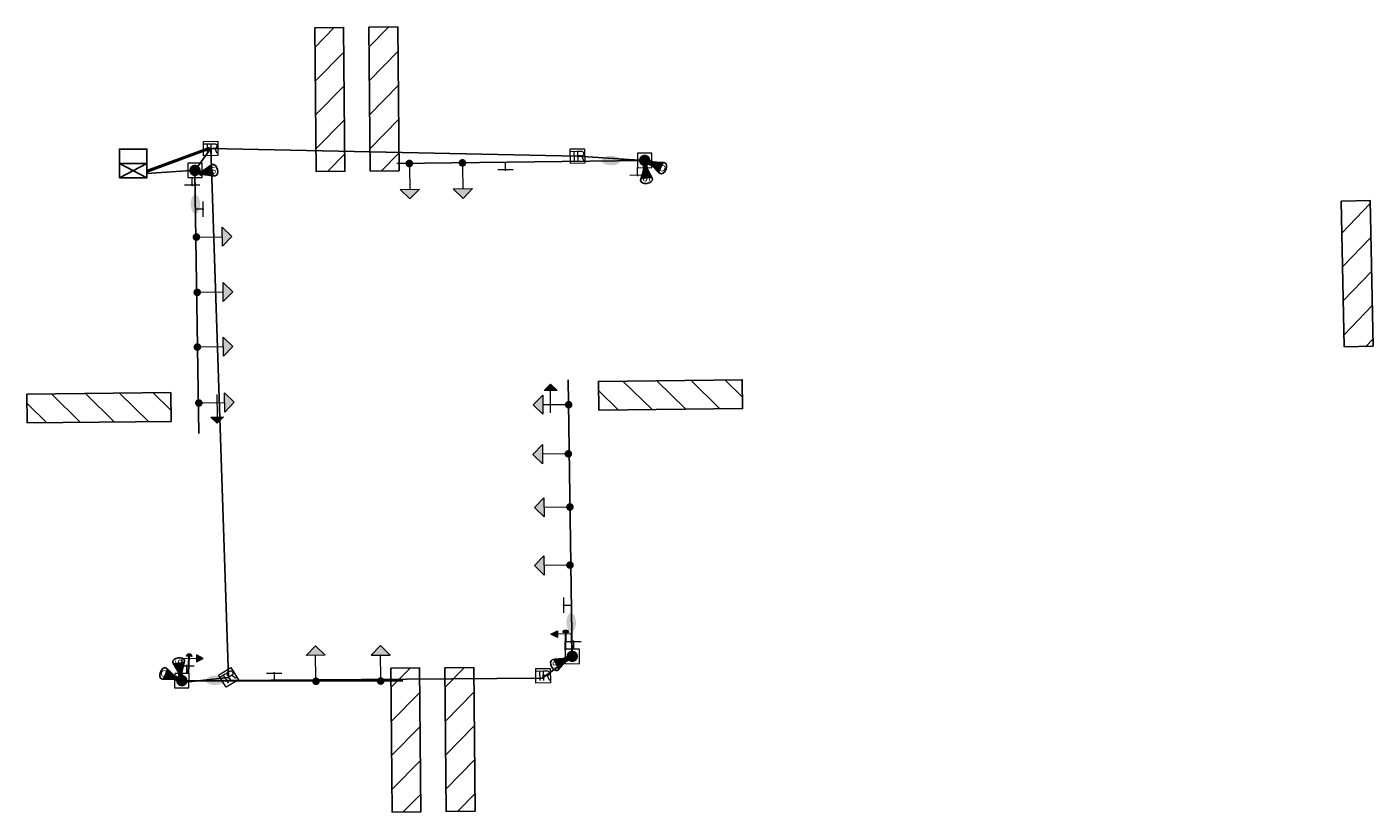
# Model space of a CAD drawing. Header units: feet. Extents: x 2477584 to 2484896, y 499879 to 500376.
# Tile 4 of 11: x 2480496 to 2480777, y 500026 to 500190. Entities that reach past the tile are written whole.
import ezdxf
from ezdxf.enums import TextEntityAlignment as Align

# ---------------------------------------------------------------- set-up
doc = ezdxf.new("R2010")
doc.units = ezdxf.units.FT
doc.header["$MEASUREMENT"] = 0
for name, color, linetype in [('LT_P_Luminaires', 2, 'Continuous'), ('SG_P_Conduit', 7, 'Continuous'), ('SG_P_Controllers', 7, 'Continuous'), ('SG_P_Detection', 24, 'Continuous'), ('SG_P_Heads', 2, 'Continuous'), ('SG_P_Mast_Arm', 7, 'Continuous'), ('SG_P_Poles', 7, 'Continuous'), ('SG_P_PullBox', 7, 'Continuous'), ('SN_P_Signs', 120, 'Continuous')]:
    doc.layers.add(name, color=color, linetype=linetype)
for name, color, linetype, lineweight in [('SG_P_Heads (Construction)', 2, 'Continuous', 13), ('SG_P_PullBox (Construction)', 7, 'Continuous', 13), ('SN_P_Signs (Construction)', 230, 'Continuous', 13)]:
    doc.layers.add(name, color=color, linetype=linetype, lineweight=lineweight)
doc.styles.add('Style-Calibri', font='calibri.ttf')

# ---------------------------------------------------------------- blocks, each defined once
blk = doc.blocks.new('SPOLEP_1')
at = {"layer": 'SG_P_Poles', "linetype": 'Continuous', "lineweight": 0}
h = blk.add_hatch(color=7, dxfattribs=at)
edge = h.paths.add_edge_path()
edge.add_arc((0, 0), 0.06, 0, 360)
at = {"layer": 'SG_P_Poles', "color": 7, "linetype": 'Continuous', "lineweight": 13, "flags": 128}
blk.add_lwpolyline([(-0.075, -0.075), (0.075, -0.075), (0.075, 0.075), (-0.075, 0.075)], close=True, dxfattribs=at)
blk = doc.blocks.new('SHP')
at = {"layer": 'SG_P_Heads', "linetype": 'Continuous', "lineweight": 0}
h = blk.add_hatch(color=34, dxfattribs=at)
edge = h.paths.add_edge_path()
edge.add_arc((0, 0), 0.04, 0, 360)
at = {"layer": 'SG_P_Heads', "color": 34, "linetype": 'Continuous', "lineweight": 13}
blk.add_line((0.04, 0), (0.27, 0), dxfattribs=at)
at = {"layer": 'SG_P_Heads', "color": 30, "linetype": 'Continuous', "lineweight": 0, "flags": 128}
blk.add_lwpolyline([(0.27, 0.1), (0.37, 0), (0.27, -0.1)], close=True, dxfattribs=at)
at = {"layer": 'SG_P_Heads', "color": 30, "linetype": 'Continuous', "lineweight": 0, "extrusion": (0, 0, -1)}
blk.add_solid([(-0.27, 0.1), (-0.37, 0), (-0.27, -0.1)], dxfattribs=at)
blk = doc.blocks.new('PED1P')
at = {"layer": 'SG_P_Heads', "color": 34, "linetype": 'Continuous', "lineweight": 13, "extrusion": (0, 0, -1), "flags": 128}
blk.add_lwpolyline([(-0.06, 0), (-0.235, 0), (-0.235, -0.15)], dxfattribs=at)
at = {"layer": 'SG_P_Heads', "color": 34, "linetype": 'Continuous', "lineweight": 0, "extrusion": (0, 0, -1), "flags": 128}
blk.add_lwpolyline([(-0.27, -0.15), (-0.2, -0.15), (-0.235, -0.22)], close=True, dxfattribs=at)
at = {"layer": 'SG_P_Heads', "color": 34, "linetype": 'Continuous', "lineweight": 0, "extrusion": (0, 0, -1)}
blk.add_solid([(-0.27, -0.15), (-0.2, -0.15), (-0.235, -0.22)], dxfattribs=at)
at = {"layer": 'SG_P_Heads (Construction)', "color": 46, "linetype": 'Continuous', "lineweight": 30}
blk.add_point((0, 0), dxfattribs=at)
blk = doc.blocks.new('SG_DET_DZ_RADARP')
at = {"layer": 'SG_P_Detection'}
blk.add_hatch(color=256, dxfattribs=at).paths.add_polyline_path([(0.037, -0.038), (-0.038, -0.038), (-0.038, 0.037), (0.037, 0.037)])
h = blk.add_hatch(color=256, dxfattribs=at)
edge = h.paths.add_edge_path()
edge.add_line((0.243, 0.12), (0.037, 0.037))
edge.add_line((0.037, 0.037), (0.037, -0.038))
edge.add_line((0.037, -0.038), (0.243, -0.12))
edge.add_ellipse((0.262, 0), major_axis=(0, -0.124), ratio=0.621318, start_angle=194.0157, end_angle=345.9652, ccw=False)
for p, q in [((-0.144, 0), (-0.038, 0)), ((0.037, 0.037), (0.243, 0.12)), ((0.037, -0.038), (0.243, -0.12))]:
    blk.add_line(p, q, dxfattribs=at)
at = {"layer": 'SG_P_Detection', "flags": 128}
for points in [[(-0.038, 0.037), (-0.038, -0.038), (0.037, -0.038), (0.037, 0.037)], [(0.037, 0.037), (-0.038, 0.037), (-0.038, -0.038), (0.037, -0.038)]]:
    blk.add_lwpolyline(points, close=True, dxfattribs=at)
at = {"layer": 'SG_P_Detection'}
blk.add_ellipse((0.262, 0), major_axis=(0, -0.124), ratio=0.621318, dxfattribs=at)
blk.add_rational_spline([(0.243, 0.12), (0.14, 0.079), (0.037, 0.037), (0.037, 0), (0.037, -0.038), (0.14, -0.079), (0.243, -0.12), (0.185, -0.097), (0.185, 0), (0.185, 0.097), (0.243, 0.12)], [1, 1, 1, 1, 1, 1, 1, 0.788146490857, 1, 0.788146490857, 1], degree=2, knots=[0, 0, 0, 0.25, 0.25, 0.5, 0.5, 0.75, 0.75, 0.875, 0.875, 1, 1, 1], dxfattribs=at)
at = {"layer": 'SG_P_Detection', "lineweight": 0, "style": 'Style-Calibri'}
blk.add_text('D', height=0.14, dxfattribs=at).set_placement((0.262, 0), align=Align.MIDDLE_CENTER)
blk = doc.blocks.new('SH5P_1')
at = {"layer": 'SG_P_Heads', "linetype": 'Continuous', "lineweight": 0, "extrusion": (0, 0, -1)}
h = blk.add_hatch(color=34, dxfattribs=at)
edge = h.paths.add_edge_path()
edge.add_arc((0, 0), 0.04, 0, 360)
at = {"layer": 'SG_P_Heads', "color": 34, "linetype": 'Continuous', "lineweight": 13}
for p, q in [((0.04, 0), (0.27, 0)), ((0.189, 0.086), (0.189, -0.149))]:
    blk.add_line(p, q, dxfattribs=at)
at = {"layer": 'SG_P_Heads', "color": 30, "linetype": 'Continuous', "lineweight": 0, "extrusion": (0, 0, -1), "flags": 128}
for points in [[(-0.269, 0.1), (-0.369, 0), (-0.269, -0.1)], [(-0.255, -0.149), (-0.188, -0.215), (-0.121, -0.149)]]:
    blk.add_lwpolyline(points, close=True, dxfattribs=at)
at = {"layer": 'SG_P_Heads', "color": 30, "linetype": 'Continuous', "lineweight": 0, "extrusion": (0, 0, -1)}
for points in [[(-0.269, 0.1), (-0.369, 0), (-0.269, -0.1)], [(-0.255, -0.149), (-0.188, -0.215), (-0.121, -0.149)]]:
    blk.add_solid(points, dxfattribs=at)
blk = doc.blocks.new('SG_DET_SB_RADARP')
at = {"layer": 'SG_P_Detection'}
blk.add_hatch(color=256, dxfattribs=at).paths.add_polyline_path([(0.037, -0.038), (-0.038, -0.038), (-0.038, 0.037), (0.037, 0.037)])
h = blk.add_hatch(color=256, dxfattribs=at)
edge = h.paths.add_edge_path()
edge.add_line((0.243, 0.12), (0.037, 0.037))
edge.add_line((0.037, 0.037), (0.037, -0.038))
edge.add_line((0.037, -0.038), (0.243, -0.12))
edge.add_ellipse((0.262, 0), major_axis=(0, -0.124), ratio=0.621318, start_angle=194.0157, end_angle=345.9652, ccw=False)
for p, q in [((0.037, 0.037), (0.243, 0.12)), ((-0.144, 0), (-0.038, 0)), ((0.037, -0.038), (0.243, -0.12))]:
    blk.add_line(p, q, dxfattribs=at)
at = {"layer": 'SG_P_Detection', "flags": 128}
blk.add_lwpolyline([(-0.038, 0.037), (-0.038, -0.038), (0.037, -0.038), (0.037, 0.037)], close=True, dxfattribs=at)
blk.add_lwpolyline([(-0.038, 0.037), (-0.038, -0.038), (0.037, -0.038), (0.037, 0.037)], close=True, dxfattribs=at)
at = {"layer": 'SG_P_Detection'}
blk.add_ellipse((0.262, 0), major_axis=(0, -0.124), ratio=0.621318, dxfattribs=at)
blk.add_rational_spline([(0.243, 0.12), (0.14, 0.079), (0.037, 0.037), (0.037, 0), (0.037, -0.038), (0.14, -0.079), (0.243, -0.12), (0.185, -0.097), (0.185, 0), (0.185, 0.097), (0.243, 0.12)], [1, 1, 1, 1, 1, 1, 1, 0.788146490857, 1, 0.788146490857, 1], degree=2, knots=[0, 0, 0, 0.25, 0.25, 0.5, 0.5, 0.75, 0.75, 0.875, 0.875, 1, 1, 1], dxfattribs=at)
at = {"layer": 'SG_P_Detection', "lineweight": 0, "style": 'Style-Calibri'}
blk.add_text('S', height=0.14, dxfattribs=at).set_placement((0.254, 0), align=Align.MIDDLE_CENTER)
blk = doc.blocks.new('*U840')
at = {"layer": 'SG_P_Controllers', "ltscale": 20}
for p, q in [((3, -2.87), (0, 2.88)), ((3, 2.88), (0, -2.87))]:
    blk.add_line(p, q, dxfattribs=at)
at = {"layer": 'SG_P_Controllers', "ltscale": 20, "flags": 128}
blk.add_lwpolyline([(3, -2.87), (0, -2.87), (-3, -2.87), (-3, 2.88), (3, 2.88), (3, 2.88)], close=True, dxfattribs=at)
blk.add_lwpolyline([(3, 2.88), (0, 2.88), (0, -2.87)], dxfattribs=at)
blk = doc.blocks.new('SIGPBP')
at = {"layer": 'SG_P_PullBox', "color": 7, "linetype": 'Continuous', "lineweight": 13, "flags": 128}
blk.add_lwpolyline([(-0.075, 0.075), (0.075, 0.075), (0.075, -0.075), (-0.075, -0.075)], close=True, dxfattribs=at)
for points in [[(-0.068, 0.05), (-0.006, 0.05)], [(-0.036, 0.05), (-0.036, -0.05)], [(0.006, -0.05), (0.006, 0.05), (0.043, 0.05), (0.047, 0.049), (0.053, 0.048), (0.055, 0.046), (0.058, 0.044), (0.061, 0.041), (0.063, 0.037), (0.065, 0.03), (0.065, 0.021), (0.064, 0.018), (0.062, 0.013), (0.059, 0.007), (0.056, 0.005), (0.054, 0.004), (0.052, 0.003), (0.05, 0.002), (0.043, 0.001), (0.006, 0.001)], [(0.043, 0.001), (0.065, -0.05)]]:
    blk.add_lwpolyline(points, dxfattribs=at)
at = {"layer": 'SG_P_PullBox (Construction)', "color": 7, "linetype": 'Continuous', "lineweight": 30}
blk.add_point((0, 0), dxfattribs=at)
blk = doc.blocks.new('CSMP')
at = {"layer": 'LT_P_Luminaires', "linetype": 'Continuous', "lineweight": 0, "extrusion": (0, 0, -1)}
h = blk.add_hatch(color=7, dxfattribs=at)
edge = h.paths.add_edge_path()
edge.add_arc((0, 0), 0.055, 0, 360)
h = blk.add_hatch(color=34, dxfattribs=at)
edge = h.paths.add_edge_path()
edge.add_ellipse((-0.35, 0), major_axis=(-0.1, 0), ratio=0.5, start_angle=0, end_angle=360)
at = {"layer": 'LT_P_Luminaires', "color": 34, "linetype": 'Continuous', "lineweight": 13}
blk.add_line((0, 0), (0.25, 0), dxfattribs=at)
blk = doc.blocks.new('SGN1PP_2')
at = {"layer": 'SN_P_Signs', "color": 230, "linetype": 'Continuous', "lineweight": 13}
for p, q in [((0, 0), (-0.08, 0)), ((0, 0.08), (0, -0.08))]:
    blk.add_line(p, q, dxfattribs=at)
at = {"layer": 'SN_P_Signs (Construction)', "color": 230, "linetype": 'Continuous', "lineweight": 30}
blk.add_point((0, 0), dxfattribs=at)
blk = doc.blocks.new('PEDPBP_1')
at = {"layer": 'SG_P_Detection', "linetype": 'Continuous', "lineweight": 0}
blk.add_hatch(color=34, dxfattribs=at).paths.add_polyline_path([(0.18, 0.028), (0.18, -0.028, 0.999997)])
at = {"layer": 'SG_P_Detection', "color": 34, "linetype": 'Continuous', "lineweight": 30}
blk.add_line((0, 0), (0.18, 0), dxfattribs=at)
at = {"layer": 'SG_P_Detection', "color": 34, "linetype": 'Continuous', "lineweight": 0, "flags": 128}
blk.add_lwpolyline([(0.18, 0.028), (0.18, -0.028, 0.999997)], format="xyb", close=True, dxfattribs=at)

msp = doc.modelspace()

# ---------------------------------------------------------------- hatches: boundary and pattern name
at = {"layer": 'SG_P_Detection'}
h = msp.add_hatch(dxfattribs=at)
h.set_pattern_fill('HATCH', color=256, scale=0.1, style=0, pattern_type=2)
h.set_pattern_definition([(45.538, (2480559.9036, 500167.9253), (-3.5686, 3.5022), [])])
h.paths.add_polyline_path([(2480556.18, 500189.64), (2480562.18, 500189.7), (2480562.46, 500159.7), (2480556.46, 500159.64)], flags=0)
h = msp.add_hatch(dxfattribs=at)
h.set_pattern_fill('HATCH', color=256, scale=0.1, style=0, pattern_type=2)
h.set_pattern_definition([(45.538, (2480571.1955, 500168.029), (-3.5686, 3.5022), [])])
h.paths.add_polyline_path([(2480567.47, 500189.75), (2480573.47, 500189.8), (2480573.75, 500159.8), (2480567.75, 500159.75)], flags=0)
h = msp.add_hatch(dxfattribs=at)
h.set_pattern_fill('HATCH', color=256, scale=0.1, style=0, pattern_type=2)
h.set_pattern_definition([(46.172, (2480774.6097, 500136.773), (-3.6071, 3.4625), [])])
h.paths.add_polyline_path([(2480770.26, 500153.46), (2480770.88, 500123.12), (2480776.89, 500123.25), (2480776.27, 500153.58)], flags=0)
h = msp.add_hatch(dxfattribs=at)
h.set_pattern_fill('HATCH', color=256, scale=0.1, style=0, pattern_type=2)
h.set_pattern_definition([(135.648, (2480637.091, 500113.6664), (-3.4953, -3.5753), [])])
h.paths.add_polyline_path([(2480615.38, 500109.9), (2480615.31, 500115.9), (2480645.31, 500116.24), (2480645.38, 500110.24)], flags=0)
h = msp.add_hatch(dxfattribs=at)
h.set_pattern_fill('HATCH', color=256, scale=0.1, style=0, pattern_type=2)
h.set_pattern_definition([(135.648, (2480517.9114, 500110.982), (-3.4953, -3.5753), [])])
h.paths.add_polyline_path([(2480496.2, 500107.22), (2480496.13, 500113.22), (2480526.13, 500113.55), (2480526.2, 500107.55)], flags=0)
h = msp.add_hatch(dxfattribs=at)
h.set_pattern_fill('HATCH', color=256, scale=0.1, style=0, pattern_type=2)
h.set_pattern_definition([(45.538, (2480575.7404, 500034.3753), (-3.5686, 3.5022), [])])
h.paths.add_polyline_path([(2480572.02, 500056.09), (2480578.02, 500056.15), (2480578.3, 500026.15), (2480572.3, 500026.09)], flags=0)
h = msp.add_hatch(dxfattribs=at)
h.set_pattern_fill('HATCH', color=256, scale=0.1, style=0, pattern_type=2)
h.set_pattern_definition([(45.538, (2480587.0323, 500034.479), (-3.5686, 3.5022), [])])
h.paths.add_polyline_path([(2480583.31, 500056.2), (2480589.31, 500056.25), (2480589.59, 500026.25), (2480583.59, 500026.2)], flags=0)

# ---------------------------------------------------------------- linework, layer by layer
at = {"layer": 'SG_P_Conduit'}
for p, q in [((2480534.21, 500164.63), (2480521.16, 500159.86)), ((2480534.46, 500164.44), (2480521.16, 500159.53)), ((2480534.46, 500164.44), (2480531.18, 500159.89)), ((2480610.95, 500162.88), (2480534.46, 500164.44)), ((2480624.97, 500161.98), (2480610.95, 500162.88)), ((2480531.39, 500159.96), (2480521.16, 500159.25))]:
    msp.add_line(p, q, dxfattribs=at)
at = {"layer": 'SG_P_Conduit', "flags": 128}
for points in [[(2480534.46, 500164.44), (2480538.17, 500054.17)], [(2480603.59, 500053.99), (2480609.91, 500058.56)], [(2480528.55, 500053.1), (2480538.17, 500054.17)], [(2480537.64, 500053.54), (2480603.59, 500053.99)]]:
    msp.add_lwpolyline(points, dxfattribs=at)
at = {"layer": 'SG_P_Detection', "flags": 128}
for points in [[(2480556.18, 500189.64), (2480562.18, 500189.7), (2480562.46, 500159.7), (2480556.46, 500159.64)], [(2480567.47, 500189.75), (2480573.47, 500189.8), (2480573.75, 500159.8), (2480567.75, 500159.75)], [(2480770.26, 500153.46), (2480770.88, 500123.12), (2480776.89, 500123.25), (2480776.27, 500153.58)], [(2480615.38, 500109.9), (2480615.31, 500115.9), (2480645.31, 500116.24), (2480645.38, 500110.24)], [(2480496.2, 500107.22), (2480496.13, 500113.22), (2480526.13, 500113.55), (2480526.2, 500107.55)], [(2480572.02, 500056.09), (2480578.02, 500056.15), (2480578.3, 500026.15), (2480572.3, 500026.09)], [(2480583.31, 500056.2), (2480589.31, 500056.25), (2480589.59, 500026.25), (2480583.59, 500026.2)]]:
    msp.add_lwpolyline(points, close=True, dxfattribs=at)
at = {"layer": 'SG_P_Mast_Arm'}
for p, q in [((2480625.03, 500161.95), (2480573.25, 500161.33)), ((2480531.17, 500159), (2480532.01, 500105.06)), ((2480609.88, 500058.56), (2480609.02, 500116.22)), ((2480528.45, 500053.49), (2480574.53, 500053.49))]:
    msp.add_line(p, q, dxfattribs=at)

# ---------------------------------------------------------------- block references
at = {"layer": 'LT_P_Luminaires', "color": 34, "linetype": 'Continuous', "lineweight": 13, "extrusion": (0, 0, -1), "xscale": 19.99999999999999, "yscale": 19.99999999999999, "zscale": 19.99999999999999}
for p, rotation in [((-2480625.01, 500162.05), 359.1184940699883), ((-2480531.17, 500159.85), 269.1184940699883), ((-2480609.76, 500058.62), 89.11849406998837), ((-2480528.42, 500053.45), 179.1184940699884)]:
    msp.add_blockref('CSMP', p, dxfattribs=dict(at, rotation=rotation))
at = {"layer": 'SG_P_Controllers', "ltscale": 20, "rotation": 269.9999999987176}
msp.add_blockref('*U840', (2480518.28, 500161.34), dxfattribs=at)
at = {"layer": 'SG_P_Detection'}
for name, p, xscale, yscale, zscale, rotation in [('SG_DET_SB_RADARP', (2480532.57, 500159.33), 9.999999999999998, 9.999999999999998, 9.999999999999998, 13.30641881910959), ('SG_DET_SB_RADARP', (2480625.11, 500160.55), 10, 10, 10, 275.5921180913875), ('SG_DET_DZ_RADARP', (2480626.29, 500161.4), 10, 10, 10, 336.246932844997), ('SG_DET_SB_RADARP', (2480608.59, 500057.92), 10, 10, 10, 206.3748231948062), ('SG_DET_SB_RADARP', (2480528.15, 500054.92), 10, 10, 10, 98.53904883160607), ('SG_DET_DZ_RADARP', (2480527.12, 500054.02), 10, 10, 10, 158.2232334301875)]:
    msp.add_blockref(name, p, dxfattribs=dict(at, xscale=xscale, yscale=yscale, zscale=zscale, rotation=rotation))
at = {"layer": 'SG_P_Detection', "color": 34, "linetype": 'Continuous', "lineweight": 30, "extrusion": (0, 0, -1), "xscale": 20, "yscale": 20, "zscale": 20}
for p, rotation in [((-2480608.49, 500059.93), 90.37703064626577), ((-2480529.84, 500054.97), 92.01406519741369)]:
    msp.add_blockref('PEDPBP_1', p, dxfattribs=dict(at, rotation=rotation))
at = {"layer": 'SG_P_Heads', "color": 34, "linetype": 'Continuous', "lineweight": 0, "xscale": 20, "yscale": 20, "zscale": 20}
for p, rotation in [((2480575.9, 500161.33), 270.8840420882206), ((2480586.97, 500161.46), 270.8840420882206), ((2480531.48, 500145.98), 0.8840420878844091), ((2480531.66, 500134.46), 0.8840420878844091), ((2480531.68, 500123.06), 0.8840420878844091), ((2480609.06, 500100.79), 180.8840420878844), ((2480609.39, 500089.71), 180.8840420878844), ((2480609.4, 500077.59), 180.8840420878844), ((2480556.43, 500053.36), 90.8840420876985)]:
    msp.add_blockref('SHP', p, dxfattribs=dict(at, rotation=rotation))
at = {"layer": 'SG_P_Heads', "color": 34, "linetype": 'Continuous', "lineweight": 13, "xscale": 20, "yscale": 20, "zscale": 20}
for p, rotation in [((2480531.99, 500111.39), 1.177511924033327), ((2480609.12, 500111.03), 180)]:
    msp.add_blockref('SH5P_1', p, dxfattribs=dict(at, rotation=rotation))
at = {"layer": 'SG_P_Heads', "color": 46, "linetype": 'Continuous', "lineweight": 30, "extrusion": (0, 0, -1), "xscale": 20, "yscale": 20, "zscale": 20, "rotation": 89.14719176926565}
msp.add_blockref('PED1P', (-2480609.88, 500058.56), dxfattribs=at)
at = {"layer": 'SG_P_Heads', "color": 34, "linetype": 'Continuous', "lineweight": 0, "extrusion": (0, 0, -1), "xscale": 20, "yscale": 20, "zscale": 20, "rotation": 89.84985032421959}
msp.add_blockref('SHP', (-2480569.92, 500053.41), dxfattribs=at)
at = {"layer": 'SG_P_Heads', "color": 46, "linetype": 'Continuous', "lineweight": 30, "xscale": 20, "yscale": 20, "zscale": 20, "rotation": 89.14719176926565}
msp.add_blockref('PED1P', (2480528.45, 500053.49), dxfattribs=at)
at = {"layer": 'SG_P_Poles', "color": 7, "linetype": 'Continuous', "lineweight": 0, "xscale": 20, "yscale": 20, "zscale": 20}
for p, rotation in [((2480624.97, 500161.98), 0.884042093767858), ((2480531.18, 500159.89), 359.5156692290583), ((2480609.88, 500058.56), 0.8840420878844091), ((2480528.45, 500053.49), 179.1630168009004)]:
    msp.add_blockref('SPOLEP_1', p, dxfattribs=dict(at, rotation=rotation))
at = {"layer": 'SG_P_PullBox', "color": 7, "linetype": 'Continuous', "lineweight": 30, "xscale": 20, "yscale": 20, "zscale": 20}
for p, rotation in [((2480534.46, 500164.44), 0.8840420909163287), ((2480610.95, 500162.88), 0.8840420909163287), ((2480538.17, 500054.17), 31.43458020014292), ((2480603.78, 500054.52), 0.8840420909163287)]:
    msp.add_blockref('SIGPBP', p, dxfattribs=dict(at, rotation=rotation))
at = {"layer": 'SN_P_Signs', "color": 230, "linetype": 'Continuous', "lineweight": 13, "xscale": 20, "yscale": 20, "zscale": 20}
for p, rotation in [((2480595.92, 500160.01), 270.030434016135), ((2480623.5, 500158.86), 270.030434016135), ((2480530.61, 500156.81), 269.9999999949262), ((2480608.13, 500069.26), 180.2539384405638), ((2480610.1, 500061.65), 90.25393844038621), ((2480529.4, 500056.57), 90.25393844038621), ((2480547.67, 500055.08), 90)]:
    msp.add_blockref('SGN1PP_2', p, dxfattribs=dict(at, rotation=rotation))
msp.add_blockref('SGN1PP_2', (2480532.82, 500151.79), dxfattribs=at)

doc.saveas('drawing.dxf')
